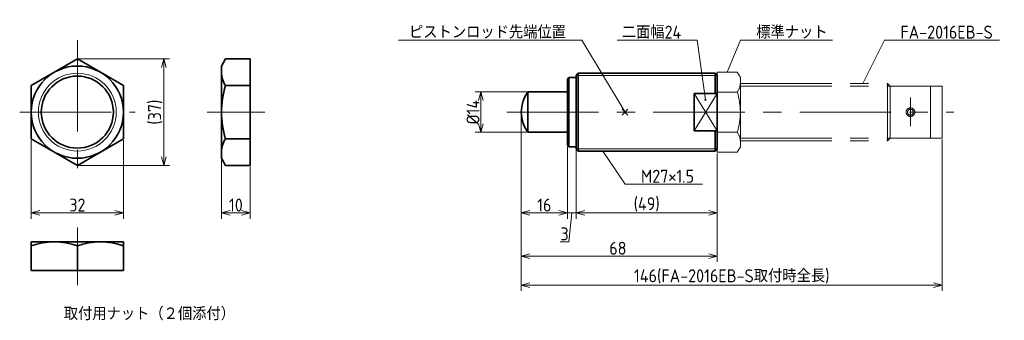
# Model space of a CAD drawing. Header units: millimetres. Extents: x 50 to 392, y 113 to 217.
import ezdxf

# ---------------------------------------------------------------- set-up
doc = ezdxf.new("R2010")
doc.units = ezdxf.units.MM
doc.header["$PDMODE"] = 3
doc.header["$PDSIZE"] = 1
doc.linetypes.add('CENTER', pattern=[50.8, 31.75, -6.35, 6.35, -6.35])
doc.linetypes.add('PHANTOM', pattern=[63.5, 31.75, -6.35, 6.35, -6.35, 6.35, -6.35])
doc.layers.get('0').update_dxf_attribs({"plot": 0})
doc.layers.add('図形', color=7, linetype='Continuous', lineweight=35)
doc.layers.add('寸法・文字', color=3, linetype='Continuous', lineweight=18)
doc.layers.get('0').off()
doc.styles.add('Dimension', font='isocp.shx', dxfattribs={"bigfont": 'bigfont.shx'})
doc.dimstyles.new('DXF用', dxfattribs={"dimtxt": 4.5, "dimasz": 3, "dimexe": 2, "dimexo": 0.5, "dimgap": 0.5, "dimtad": 1, "dimdec": 3, "dimdsep": 46, "dimtxsty": 'Dimension', "dimblk": 'OPEN30', "dimcen": 2.5, "dimclrd": 3, "dimclre": 3, "dimclrt": 3, "dimazin": 2, "dimtfac": 1, "dimtdec": 3, "dimtmove": 0, "dimatfit": 3, "dimldrblk": 'OPEN30', "dimfxl": 1, "dimlwd": 18, "dimlwe": 18, "dimarcsym": 0})

# ---------------------------------------------------------------- blocks, each defined once
blk = doc.blocks.new('_Open30')
at = {"color": 0, "linetype": 'ByBlock', "lineweight": -2}
for p, q in [((-1, 0.27), (0, 0)), ((0, 0), (-1, -0.27)), ((0, 0), (-1, 0))]:
    blk.add_line(p, q, dxfattribs=at)
blk = doc.blocks.new('*D2')
at = {"layer": 'Defpoints', "color": 0}
for p in [(226.25, 192), (210, 178), (226.25, 178)]:
    blk.add_point(p, dxfattribs=at)
at = {"layer": '図形', "color": 3, "lineweight": 18}
for p, q in [((225.75, 192), (208, 192)), ((210, 189), (210, 181)), ((225.75, 178), (208, 178))]:
    blk.add_line(p, q, dxfattribs=at)
at = {"layer": '図形', "color": 3, "lineweight": 18, "xscale": 3, "yscale": 3, "zscale": 3}
for p, rotation in [((210, 192), 90), ((210, 178), 270)]:
    blk.add_blockref('_Open30', p, dxfattribs=dict(at, rotation=rotation))
at = {"layer": '図形', "color": 3, "insert": (207.25, 185), "char_height": 4.5, "attachment_point": 5, "rotation": 90, "style": 'Dimension'}
blk.add_mtext('%%c14', dxfattribs=at)
blk = doc.blocks.new('*D3')
at = {"layer": 'Defpoints', "color": 0}
for p in [(224, 185), (292, 171.14), (292, 135)]:
    blk.add_point(p, dxfattribs=at)
at = {"layer": '図形', "color": 3, "lineweight": 18}
for p, q in [((224, 184.5), (224, 133)), ((292, 170.64), (292, 133)), ((227, 135), (289, 135))]:
    blk.add_line(p, q, dxfattribs=at)
at = {"layer": '図形', "color": 3, "lineweight": 18, "xscale": 3, "yscale": 3, "zscale": 3, "rotation": 180}
blk.add_blockref('_Open30', (224, 135), dxfattribs=at)
at = {"layer": '図形', "color": 3, "lineweight": 18, "xscale": 3, "yscale": 3, "zscale": 3}
blk.add_blockref('_Open30', (292, 135), dxfattribs=at)
at = {"layer": '図形', "color": 3, "insert": (257.5, 137.75), "char_height": 4.5, "attachment_point": 5, "style": 'Dimension'}
blk.add_mtext('68', dxfattribs=at)
blk = doc.blocks.new('*D4')
at = {"layer": 'Defpoints', "color": 0}
for p in [(224, 185), (240, 173.5), (240, 150)]:
    blk.add_point(p, dxfattribs=at)
at = {"layer": '図形', "color": 3, "lineweight": 18}
for p, q in [((224, 184.5), (224, 148)), ((240, 173), (240, 148)), ((227, 150), (237, 150))]:
    blk.add_line(p, q, dxfattribs=at)
at = {"layer": '図形', "color": 3, "lineweight": 18, "xscale": 3, "yscale": 3, "zscale": 3, "rotation": 180}
blk.add_blockref('_Open30', (224, 150), dxfattribs=at)
at = {"layer": '図形', "color": 3, "lineweight": 18, "xscale": 3, "yscale": 3, "zscale": 3}
blk.add_blockref('_Open30', (240, 150), dxfattribs=at)
at = {"layer": '図形', "color": 3, "insert": (232, 152.75), "char_height": 4.5, "attachment_point": 5, "style": 'Dimension'}
blk.add_mtext('16', dxfattribs=at)
blk = doc.blocks.new('*D5')
at = {"layer": 'Defpoints', "color": 0}
for p in [(240, 173.5), (243, 172.25), (243, 150)]:
    blk.add_point(p, dxfattribs=at)
at = {"layer": '図形', "color": 3, "lineweight": 18}
for p, q in [((240, 173), (240, 148)), ((243, 171.75), (243, 148)), ((237, 150), (234, 150)), ((240, 150), (243, 150)), ((240, 150), (243, 150)), ((241.5, 150), (240.5, 140)), ((246, 150), (249, 150)), ((240.5, 140), (237.51, 140))]:
    blk.add_line(p, q, dxfattribs=at)
at = {"layer": '図形', "color": 3, "lineweight": 18, "xscale": 3, "yscale": 3, "zscale": 3}
blk.add_blockref('_Open30', (240, 150), dxfattribs=at)
at = {"layer": '図形', "color": 3, "lineweight": 18, "xscale": 3, "yscale": 3, "zscale": 3, "rotation": 180}
blk.add_blockref('_Open30', (243, 150), dxfattribs=at)
at = {"layer": '図形', "color": 3, "insert": (239.01, 142.75), "char_height": 4.5, "attachment_point": 5, "style": 'Dimension'}
blk.add_mtext('3', dxfattribs=at)
blk = doc.blocks.new('*D6')
at = {"layer": 'Defpoints', "color": 0}
for p in [(243, 172.25), (292, 171.14), (292, 150)]:
    blk.add_point(p, dxfattribs=at)
at = {"layer": '図形', "color": 3, "lineweight": 18}
for p, q in [((243, 171.75), (243, 148)), ((292, 170.64), (292, 148)), ((246, 150), (289, 150))]:
    blk.add_line(p, q, dxfattribs=at)
at = {"layer": '図形', "color": 3, "lineweight": 18, "xscale": 3, "yscale": 3, "zscale": 3, "rotation": 180}
blk.add_blockref('_Open30', (243, 150), dxfattribs=at)
at = {"layer": '図形', "color": 3, "lineweight": 18, "xscale": 3, "yscale": 3, "zscale": 3}
blk.add_blockref('_Open30', (292, 150), dxfattribs=at)
at = {"layer": '図形', "color": 3, "insert": (267.5, 152.98), "char_height": 4.5, "attachment_point": 5, "style": 'Dimension'}
blk.add_mtext('(49)', dxfattribs=at)
blk = doc.blocks.new('*D7')
at = {"layer": 'Defpoints', "color": 0}
for p in [(224, 185), (370, 176), (370, 125)]:
    blk.add_point(p, dxfattribs=at)
at = {"layer": '図形', "color": 3, "lineweight": 18}
for p, q in [((224, 184.5), (224, 123)), ((370, 175.5), (370, 123)), ((227, 125), (367, 125))]:
    blk.add_line(p, q, dxfattribs=at)
at = {"layer": '図形', "color": 3, "lineweight": 18, "xscale": 3, "yscale": 3, "zscale": 3, "rotation": 180}
blk.add_blockref('_Open30', (224, 125), dxfattribs=at)
at = {"layer": '図形', "color": 3, "lineweight": 18, "xscale": 3, "yscale": 3, "zscale": 3}
blk.add_blockref('_Open30', (370, 125), dxfattribs=at)
at = {"layer": '図形', "color": 3, "insert": (297, 127.975), "char_height": 4.5, "attachment_point": 5, "style": 'Dimension'}
blk.add_mtext('146(FA-2016EB-S取付時全長)', dxfattribs=at)
blk = doc.blocks.new('*D8')
at = {"layer": 'Defpoints', "color": 0}
for p in [(54, 175.76), (86, 175.76), (86, 150)]:
    blk.add_point(p, dxfattribs=at)
at = {"layer": '図形', "color": 3, "lineweight": 18}
for p, q in [((54, 175.26), (54, 148)), ((86, 175.26), (86, 148)), ((57, 150), (83, 150))]:
    blk.add_line(p, q, dxfattribs=at)
at = {"layer": '図形', "color": 3, "lineweight": 18, "xscale": 3, "yscale": 3, "zscale": 3, "rotation": 180}
blk.add_blockref('_Open30', (54, 150), dxfattribs=at)
at = {"layer": '図形', "color": 3, "lineweight": 18, "xscale": 3, "yscale": 3, "zscale": 3}
blk.add_blockref('_Open30', (86, 150), dxfattribs=at)
at = {"layer": '図形', "color": 3, "insert": (70, 152.75), "char_height": 4.5, "attachment_point": 5, "style": 'Dimension'}
blk.add_mtext('32', dxfattribs=at)
blk = doc.blocks.new('*D9')
at = {"layer": 'Defpoints', "color": 0}
for p in [(70, 203.48), (70, 166.52), (100, 166.52)]:
    blk.add_point(p, dxfattribs=at)
at = {"layer": '図形', "color": 3, "lineweight": 18}
for p, q in [((70.5, 203.48), (102, 203.48)), ((100, 200.48), (100, 169.52)), ((70.5, 166.52), (102, 166.52))]:
    blk.add_line(p, q, dxfattribs=at)
at = {"layer": '図形', "color": 3, "lineweight": 18, "xscale": 3, "yscale": 3, "zscale": 3}
for p, rotation in [((100, 203.48), 90), ((100, 166.52), 270)]:
    blk.add_blockref('_Open30', p, dxfattribs=dict(at, rotation=rotation))
at = {"layer": '図形', "color": 3, "insert": (97.03, 185), "char_height": 4.5, "attachment_point": 5, "rotation": 90, "style": 'Dimension'}
blk.add_mtext('(37)', dxfattribs=at)
blk = doc.blocks.new('*D10')
at = {"layer": 'Defpoints', "color": 0}
for p in [(120, 169), (130, 166.52), (130, 150)]:
    blk.add_point(p, dxfattribs=at)
at = {"layer": '図形', "color": 3, "lineweight": 18}
for p, q in [((120, 168.5), (120, 148)), ((130, 166.02), (130, 148)), ((123, 150), (127, 150))]:
    blk.add_line(p, q, dxfattribs=at)
at = {"layer": '図形', "color": 3, "lineweight": 18, "xscale": 3, "yscale": 3, "zscale": 3, "rotation": 180}
blk.add_blockref('_Open30', (120, 150), dxfattribs=at)
at = {"layer": '図形', "color": 3, "lineweight": 18, "xscale": 3, "yscale": 3, "zscale": 3}
blk.add_blockref('_Open30', (130, 150), dxfattribs=at)
at = {"layer": '図形', "color": 3, "insert": (125, 152.75), "char_height": 4.5, "attachment_point": 5, "style": 'Dimension'}
blk.add_mtext('10', dxfattribs=at)

msp = doc.modelspace()

# ---------------------------------------------------------------- linework, layer by layer
at = {"layer": '図形', "color": 3, "linetype": 'CENTER', "lineweight": 18}
for p, q in [((70, 210), (70, 160)), ((50, 185), (90, 185)), ((115, 185), (135, 185)), ((219, 185), (374, 185)), ((70, 145), (70, 125))]:
    msp.add_line(p, q, dxfattribs=at)
at = {"layer": '図形'}
for p, q in [((70, 203.4752), (54, 194.2376)), ((86, 194.2376), (70, 203.4752)), ((120, 201), (121.4291, 203.4752)), ((121.4291, 203.4752), (130, 203.4752)), ((130, 166.5248), (130, 203.4752)), ((120, 169), (120, 201)), ((243.75, 198.5), (243, 197.75)), ((243.75, 198.5), (291.25, 198.5)), ((243.75, 171.5), (243.75, 198.5)), ((291.25, 191.5), (291.25, 198.5)), ((292, 197.75), (291.25, 198.5)), ((240.5, 197), (240, 196.5)), ((240, 173.5), (240, 196.5)), ((240.5, 173), (240.5, 197)), ((240.5, 197), (243, 197)), ((243, 172.25), (243, 197.75)), ((292, 172.25), (292, 197.75)), ((54, 194.2376), (54, 175.7624)), ((86, 175.7624), (86, 194.2376)), ((121.4291, 194.2376), (130, 194.2376)), ((226.2532, 192), (240, 192)), ((226.2532, 192), (226.2532, 178)), ((284, 178.5), (284, 191.5)), ((284, 191.5), (292, 191.5)), ((226.2532, 178), (240, 178)), ((284, 178.5), (292, 178.5)), ((291.25, 171.5), (291.25, 178.5)), ((54, 175.7624), (70, 166.5248)), ((70, 166.5248), (86, 175.7624)), ((121.4291, 175.7624), (130, 175.7624)), ((240.5, 173), (240, 173.5)), ((240.5, 173), (243, 173)), ((243.75, 171.5), (243, 172.25)), ((243.75, 171.5), (291.25, 171.5)), ((292, 172.25), (291.25, 171.5)), ((120, 169), (121.4291, 166.5248)), ((121.4291, 166.5248), (130, 166.5248)), ((54, 140), (86, 140)), ((54, 140), (54, 130)), ((70, 138.5709), (70, 130)), ((86, 140), (86, 130)), ((54, 130), (86, 130))]:
    msp.add_line(p, q, dxfattribs=at)
at = {"layer": '図形', "color": 5, "linetype": 'PHANTOM', "lineweight": 18}
for p, q in [((298.9282, 198.8564), (292, 198.8564)), ((292, 197.75), (292, 198.8564)), ((300, 197), (298.9282, 198.8564)), ((299.9874, 195), (351, 195)), ((300, 173), (300, 197)), ((351, 195), (351, 175)), ((352, 194), (351, 195)), ((298.9282, 191.9282), (292, 191.9282)), ((300, 194), (352, 194)), ((352, 194), (366, 194)), ((352, 194), (352, 176)), ((366, 194), (366, 176)), ((366, 194), (370, 194)), ((370, 194), (370, 176)), ((359, 190.1215), (359, 180.1066)), ((298.9282, 178.0718), (292, 178.0718)), ((300, 176), (352, 176)), ((300, 175), (351, 175)), ((352, 176), (351, 175)), ((352, 176), (366, 176)), ((366, 176), (370, 176)), ((292, 172.25), (292, 171.1436)), ((298.9282, 171.1436), (292, 171.1436)), ((300, 173), (298.9282, 171.1436))]:
    msp.add_line(p, q, dxfattribs=at)
at = {"layer": '図形', "color": 3, "lineweight": 18}
for p, q in [((243, 197.75), (292, 197.75)), ((284, 178.5), (292, 191.5)), ((284, 191.5), (292, 178.5)), ((243, 172.25), (292, 172.25))]:
    msp.add_line(p, q, dxfattribs=at)
at = {"layer": '図形'}
for radius in [16, 12.5]:
    msp.add_circle((70, 185), radius, dxfattribs=at)
at = {"layer": '図形', "color": 3, "lineweight": 18}
msp.add_circle((70, 185), 13.5, dxfattribs=at)
at = {"layer": '図形', "color": 5, "linetype": 'PHANTOM', "lineweight": 18}
for radius in [1.5, 1]:
    msp.add_circle((359, 185), radius, dxfattribs=at)
at = {"layer": '図形'}
for centre, radius, start, end in [((128.1786, 198.8564), 8.1786, 180, 214.384248), ((150.5709, 185), 30.5709, 162.412046, 197.587954), ((236, 185), 12, 144.314665, 215.685335), ((128.1786, 171.1436), 8.1786, 145.615752, 180), ((62, 116.8932), 23.1068, 69.743841, 110.256159), ((78, 116.8932), 23.1068, 69.743841, 110.256159)]:
    msp.add_arc(centre, radius, start, end, dxfattribs=at)
at = {"layer": '図形', "color": 5, "linetype": 'PHANTOM', "lineweight": 18}
for centre, radius, start, end in [((293.866, 195.3923), 6.134, 325.615752, 0), ((277.0718, 185), 22.9282, 342.412046, 17.587954), ((293.866, 174.6077), 6.134, 0, 34.384248)]:
    msp.add_arc(centre, radius, start, end, dxfattribs=at)
at = {"layer": '図形'}
msp.add_point((260, 185), dxfattribs=at)

# ---------------------------------------------------------------- texts
at = {"layer": '図形', "color": 3, "char_height": 4.5, "style": 'Dimension'}
for s, insert, attachment_point in [('ピストンロッド先端位置', (239.5, 210.5), 9), ('二面幅24', (279.5, 210.5), 9), ('標準ナット', (305.5, 210.5), 7), ('FA-2016EB-S', (355.5, 210.5), 7), ('M27×1.5', (265.5, 160.5), 7)]:
    msp.add_mtext(s, dxfattribs=dict(at, insert=insert, attachment_point=attachment_point))
at = {"layer": '寸法・文字', "insert": (95, 115), "char_height": 4.5, "width": 70.9928, "attachment_point": 5, "style": 'Dimension'}
msp.add_mtext('取付用ナット（２個添付）', dxfattribs=at)

# ---------------------------------------------------------------- dimensions: what is measured, and where the dimension line sits
at = {"layer": '図形'}
dim = msp.add_linear_dim(base=(100, 166.5248), p1=(70, 203.4752), p2=(70, 166.5248), angle=90, text='(<>)', dimstyle='DXF用', override={"dimdec": 1}, dxfattribs=at)
dim.commit()
dim.dimension.update_dxf_attribs({"geometry": '*D9', "text_midpoint": (100, 185), "dimtype": 160})
dim = msp.add_linear_dim(base=(210, 178), p1=(226.2532, 192), p2=(226.2532, 178), angle=90, text='%%c<>', dimstyle='DXF用', dxfattribs=at)
dim.commit()
dim.dimension.update_dxf_attribs({"geometry": '*D2', "text_midpoint": (207.25, 185)})
for base, p1, p2, picture, middle in [((292, 135), (224, 185), (292, 171.1436), '*D3', (257.5, 135)), ((240, 150), (224, 185), (240, 173.5), '*D4', (232, 150)), ((86, 150), (54, 175.7624), (86, 175.7624), '*D8', (70, 150)), ((130, 150), (120, 169), (130, 166.5248), '*D10', (125, 150))]:
    dim = msp.add_linear_dim(base=base, p1=p1, p2=p2, dimstyle='DXF用', dxfattribs=at)
    dim.commit()
    dim.dimension.update_dxf_attribs({"geometry": picture, "text_midpoint": middle, "dimtype": 160})
dim = msp.add_linear_dim(base=(370, 125), p1=(224, 185), p2=(370, 176), text='<>(FA-2016EB-S取付時全長)', dimstyle='DXF用', dxfattribs=at)
dim.commit()
dim.dimension.update_dxf_attribs({"geometry": '*D7', "text_midpoint": (297, 127.975)})
dim = msp.add_linear_dim(base=(243, 150), p1=(240, 173.5), p2=(243, 172.25), dimstyle='DXF用', override={"dimtmove": 1}, dxfattribs=at)
dim.commit()
dim.dimension.update_dxf_attribs({"geometry": '*D5', "text_midpoint": (240, 140), "dimtype": 160})
dim = msp.add_linear_dim(base=(292, 150), p1=(243, 172.25), p2=(292, 171.1436), text='(<>)', dimstyle='DXF用', dxfattribs=at)
dim.commit()
dim.dimension.update_dxf_attribs({"geometry": '*D6', "text_midpoint": (267.5, 150), "dimtype": 160})

# ---------------------------------------------------------------- leaders
at = {"layer": '図形', "annotation_type": 0, "has_hookline": 1}
for points, override, hookline_direction, text_width in [([(260, 185), (245, 210), (240, 210)], {"dimgap": 0.5, "dimtad": 1}, 1, 58.125), ([(287.8689, 189.2785), (285, 210), (280, 210)], {"dimgap": 0.5, "dimtad": 1, "dimldrblk": 'DotSmall'}, 1, 22.275), ([(295.4641, 198.8564), (300, 210), (305, 210)], {"dimgap": 0.5, "dimtad": 1}, 0, 26.4881), ([(342.5, 195), (350, 210), (355, 210)], {"dimgap": 0.5, "dimtad": 1}, 0, 34.3782), ([(252.3333, 171.5), (260, 160), (265, 160)], {"dimgap": 0.5, "dimtad": 1}, 0, 21.3364)]:
    msp.add_leader(points, dimstyle='DXF用', override=override, dxfattribs=dict(at, hookline_direction=hookline_direction, text_width=text_width))

doc.saveas('drawing.dxf')
